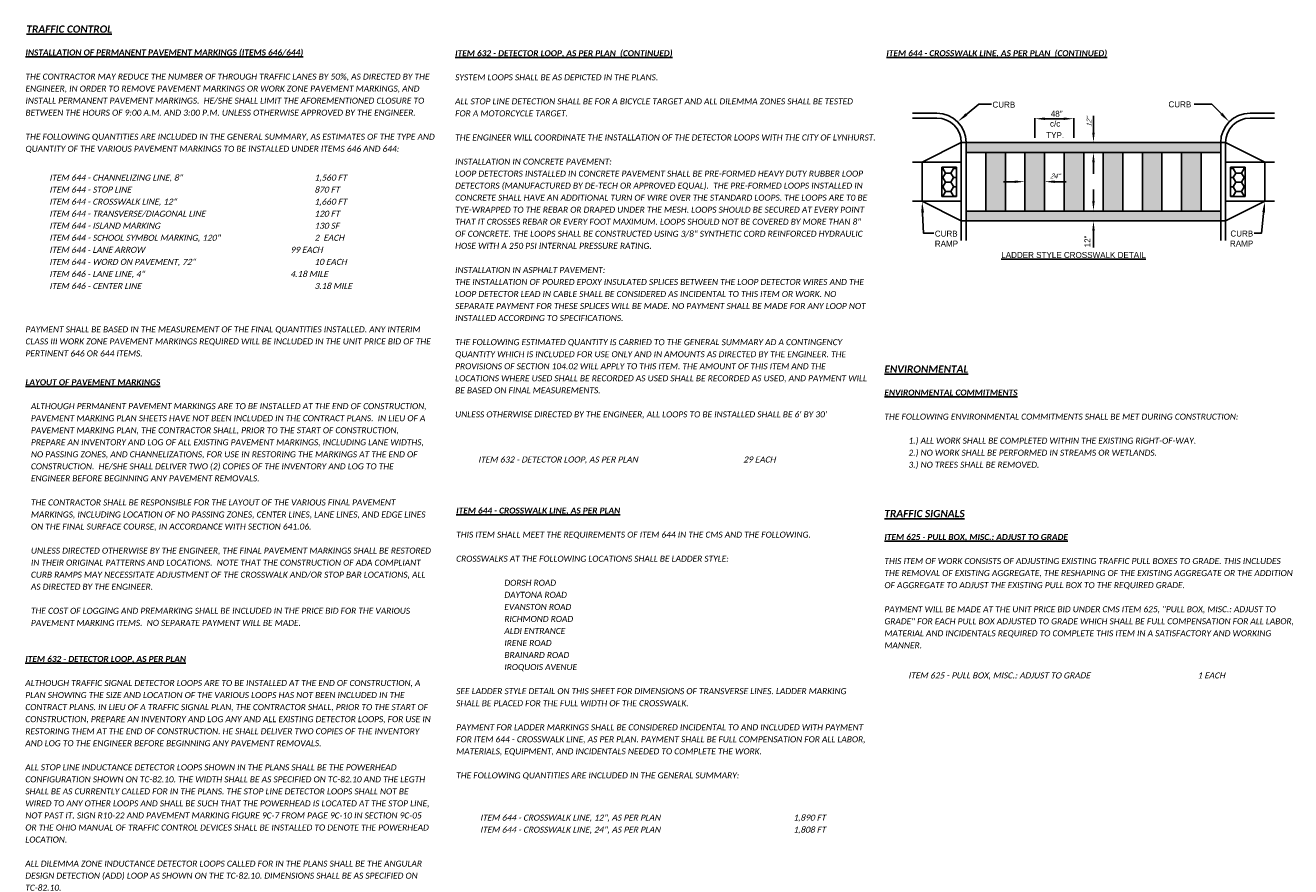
# Model space of a CAD drawing. Header units: feet. Extents: x -2 to 263, y -60 to 29.
# Tile 17 of 17: x 233 to 263, y -48 to -28. Entities that reach past the tile are written whole.
import ezdxf

# ---------------------------------------------------------------- set-up
doc = ezdxf.new("R2010")
doc.units = ezdxf.units.FT
doc.header["$MEASUREMENT"] = 0
for name, color, linetype in [('24207_WRC_GN001$0$BR_X_Gen_Text', 7, 'Continuous'), ('24207_WRC_GN001$0$SH_Text', 7, 'Continuous'), ('SH_Text', 7, 'Continuous'), ('TX_P_1', 7, 'Continuous')]:
    doc.layers.add(name, color=color, linetype=linetype)
doc.styles.add('24207_WRC_GN001$0$NORMAL', font='ccdpw.shx', dxfattribs={"oblique": 22.5, "height": 0.14})
doc.styles.add('24207_WRC_GN001$0$Slanted-Normal', font='font31.shx', dxfattribs={"height": 0.14})
doc.styles.add('P_Slanted_Normal', font='calibrii.ttf', dxfattribs={"height": 0.14})
doc.styles.add('P_Slanted_Subtitle', font='calibrii.ttf', dxfattribs={"height": 0.17})
pattern_1 = [(0, (-120.0606019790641, -50.42369041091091), (0.187500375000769, 0.1082533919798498), [0.1250002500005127, -0.2500005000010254]), (120, (-120.0606019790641, -50.42369041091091), (-0.187500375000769, 0.1082533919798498), [0.1250002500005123, -0.2500005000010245]), (59.99999999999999, (-120.0606019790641, -50.42369041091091), (4.163344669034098e-17, 0.2165067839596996), [-0.2500005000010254, 0.1250002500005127])]

# ---------------------------------------------------------------- blocks, each defined once
blk = doc.blocks.new('24207_WRC_GN001$0$ARODOT')
at = {"layer": '24207_WRC_GN001$0$BR_X_Gen_Text'}
for points in [[(-1, 0.125), (-0.969230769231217, 0.1211538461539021, 0.06225774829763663)], [(-0.9692307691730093, -0.1211538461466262), (-1, -0.125, 0.06225774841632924)]]:
    blk.add_hatch(color=256, dxfattribs=at).paths.add_polyline_path(points)
h = blk.add_hatch(color=256, dxfattribs=at)
edge = h.paths.add_edge_path()
edge.add_line((-5.820766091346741e-11, 0), (-0.969230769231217, 0.1211538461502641))
edge.add_ellipse((-1.000000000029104, 0), major_axis=(0.08838834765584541, 0.08838834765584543), ratio=0.9999999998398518, start_angle=239.2500327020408, end_angle=390.7499672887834, ccw=False)
edge.add_line((-0.9692307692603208, -0.1211538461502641), (-5.820766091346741e-11, 0))
blk.add_line((-1, 0), (-0.875, 0), dxfattribs=at)

msp = doc.modelspace()

# ---------------------------------------------------------------- hatches: boundary and pattern name
at = {"layer": '24207_WRC_GN001$0$SH_Text'}
h = msp.add_hatch(color=256, dxfattribs=at)
h.dxf.hatch_style = 1
h.paths.add_polyline_path([(261.1480377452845, -31.2040569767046), (255.23227129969, -31.2040569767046), (255.23227129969, -31.43158645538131), (261.1480377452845, -31.43158645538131)])
h.paths.add_polyline_path([(261.1480377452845, -32.7967633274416), (255.23227129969, -32.7967633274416), (255.23227129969, -33.02429280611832), (261.1480377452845, -33.02429280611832)])
h.paths.add_polyline_path([(256.1423892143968, -31.43158645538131), (255.6873302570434, -31.43158645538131), (255.6873302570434, -32.7967633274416), (256.1423892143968, -32.7967633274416)])
h.paths.add_polyline_path([(257.0525071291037, -31.43158645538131), (256.5974481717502, -31.43158645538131), (256.5974481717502, -32.7967633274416), (257.0525071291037, -32.7967633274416)])
h.paths.add_polyline_path([(257.9626250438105, -31.43158645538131), (257.5075660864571, -31.43158645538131), (257.5075660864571, -32.7967633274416), (257.9626250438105, -32.7967633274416)])
h.paths.add_polyline_path([(258.8727429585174, -31.43158645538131), (258.4176840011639, -31.43158645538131), (258.4176840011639, -32.7967633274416), (258.8727429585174, -32.7967633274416)])
h.paths.add_polyline_path([(259.7828608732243, -31.43158645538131), (259.3278019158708, -31.43158645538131), (259.3278019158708, -32.7967633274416), (259.7828608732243, -32.7967633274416)])
h.paths.add_polyline_path([(260.6929787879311, -31.43158645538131), (260.2379198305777, -31.43158645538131), (260.2379198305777, -32.7967633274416), (260.6929787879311, -32.7967633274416)])
h = msp.add_hatch(dxfattribs=at)
h.set_pattern_fill('HONEY', color=256, scale=1.000002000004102)
h.set_pattern_definition(pattern_1)
h.paths.add_polyline_path([(255.0047418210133, -31.77288067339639), (254.6634476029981, -31.77288067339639), (254.6634476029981, -32.45546910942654), (255.0047418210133, -32.45546910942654)])
h = msp.add_hatch(dxfattribs=at)
h.set_pattern_fill('HONEY', color=256, scale=1.000002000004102)
h.set_pattern_definition(pattern_1)
h.paths.add_polyline_path([(261.3755672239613, -32.45546910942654), (261.7168614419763, -32.45546910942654), (261.7168614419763, -31.77288067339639), (261.3755672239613, -31.77288067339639)])

# ---------------------------------------------------------------- linework, layer by layer
for p, q in [((254.5496828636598, -30.52146854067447), (253.9808591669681, -30.52146854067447)), ((261.8306261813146, -30.52146854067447), (262.3994498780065, -30.52146854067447)), ((253.9808591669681, -30.63523328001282), (254.5496828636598, -30.63523328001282)), ((262.3994498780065, -30.63523328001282), (261.8306261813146, -30.63523328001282)), ((254.2083886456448, -31.65911593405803), (255.1185065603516, -31.2040569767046)), ((255.1185065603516, -33.47935176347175), (255.1185065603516, -31.2040569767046)), ((255.23227129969, -31.2040569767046), (255.1185065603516, -31.2040569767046)), ((255.23227129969, -33.47935176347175), (255.23227129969, -31.2040569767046)), ((255.23227129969, -31.2040569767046), (261.1480377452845, -31.2040569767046)), ((255.23227129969, -31.43158645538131), (261.1480377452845, -31.43158645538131)), ((255.6873302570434, -32.7967633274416), (255.6873302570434, -31.43158645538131)), ((256.1423892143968, -31.43158645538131), (256.1423892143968, -32.7967633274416)), ((256.5974481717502, -31.43158645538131), (256.5974481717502, -32.7967633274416)), ((257.0525071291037, -31.43158645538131), (257.0525071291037, -32.7967633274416)), ((257.5075660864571, -31.43158645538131), (257.5075660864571, -32.7967633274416)), ((257.9626250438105, -31.43158645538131), (257.9626250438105, -32.7967633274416)), ((258.4176840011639, -31.43158645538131), (258.4176840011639, -32.7967633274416)), ((258.8727429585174, -31.43158645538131), (258.8727429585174, -32.7967633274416)), ((259.3278019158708, -31.43158645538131), (259.3278019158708, -32.7967633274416)), ((259.7828608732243, -31.43158645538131), (259.7828608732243, -32.7967633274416)), ((260.2379198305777, -31.43158645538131), (260.2379198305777, -32.7967633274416)), ((260.6929787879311, -31.43158645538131), (260.6929787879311, -32.7967633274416)), ((261.1480377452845, -31.2040569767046), (261.1480377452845, -33.47935176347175)), ((261.1480377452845, -31.2040569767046), (261.2618024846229, -31.2040569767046)), ((261.2618024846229, -33.47935176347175), (261.2618024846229, -31.2040569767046)), ((262.1719203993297, -31.65911593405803), (261.2618024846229, -31.2040569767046)), ((254.2083886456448, -31.65911593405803), (253.9808591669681, -31.65911593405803)), ((255.1185065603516, -31.65911593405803), (254.2083886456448, -31.65911593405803)), ((254.2083886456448, -31.65911593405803), (254.2083886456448, -32.56923384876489)), ((261.2618024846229, -31.65911593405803), (262.1719203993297, -31.65911593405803)), ((262.1719203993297, -31.65911593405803), (262.1719203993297, -32.56923384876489)), ((262.1719203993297, -31.65911593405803), (262.3994498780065, -31.65911593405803)), ((255.0047418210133, -31.77288067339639), (254.6634476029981, -31.77288067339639)), ((254.6634476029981, -31.77288067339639), (254.6634476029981, -32.45546910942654)), ((255.0047418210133, -32.45546910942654), (255.0047418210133, -31.77288067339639)), ((261.3755672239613, -31.77288067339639), (261.7168614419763, -31.77288067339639)), ((261.3755672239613, -32.45546910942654), (261.3755672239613, -31.77288067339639)), ((261.7168614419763, -31.77288067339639), (261.7168614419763, -32.45546910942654)), ((254.2083886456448, -32.56923384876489), (253.9808591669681, -32.56923384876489)), ((254.2083886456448, -32.56923384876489), (255.1185065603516, -32.56923384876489)), ((254.2083886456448, -32.56923384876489), (255.1185065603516, -33.02429280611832)), ((254.6634476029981, -32.45546910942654), (255.0047418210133, -32.45546910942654)), ((262.1719203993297, -32.56923384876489), (261.2618024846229, -32.56923384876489)), ((262.1719203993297, -32.56923384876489), (261.2618024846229, -33.02429280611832)), ((261.7168614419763, -32.45546910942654), (261.3755672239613, -32.45546910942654)), ((262.1719203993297, -32.56923384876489), (262.3994498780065, -32.56923384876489)), ((261.1480377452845, -32.7967633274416), (255.23227129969, -32.7967633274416)), ((255.23227129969, -33.02429280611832), (255.1185065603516, -33.02429280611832)), ((255.23227129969, -33.02429280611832), (261.1480377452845, -33.02429280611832)), ((261.1480377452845, -33.02429280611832), (261.2618024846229, -33.02429280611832))]:
    msp.add_line(p, q, dxfattribs=at)
at = {"layer": '24207_WRC_GN001$0$SH_Text', "linetype": 'ByBlock', "lineweight": -2}
for p, q in [((255.7892858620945, -30.31136187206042), (255.8211399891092, -30.31136187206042)), ((260.5594006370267, -30.31136185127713), (260.527546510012, -30.31136185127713)), ((254.4496749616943, -33.31094184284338), (254.481529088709, -33.31094184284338)), ((261.955993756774, -33.30870465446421), (261.9241396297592, -33.30870465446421))]:
    msp.add_line(p, q, dxfattribs=at)
at = {"layer": '24207_WRC_GN001$0$SH_Text', "color": 2}
for p, q in [((258.1901545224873, -30.95377455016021), (258.1901545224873, -30.58544983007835)), ((256.824977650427, -31.09711812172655), (256.824977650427, -30.63373747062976)), ((257.0752600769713, -30.64966453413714), (257.4848131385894, -30.64966453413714)), ((257.7350955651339, -31.09711812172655), (257.7350955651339, -30.63373747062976)), ((258.1901545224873, -30.95377455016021), (258.1901545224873, -30.70349212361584)), ((258.1901545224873, -31.6818688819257), (258.1901545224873, -31.93215130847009)), ((256.3471657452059, -32.11417489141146), (256.0968833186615, -32.11417489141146)), ((256.3694636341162, -32.11417489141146), (256.2556988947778, -32.11417489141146)), ((256.5974481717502, -32.11417489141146), (256.5974481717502, -32.0982478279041)), ((257.0525071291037, -32.11417489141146), (257.0525071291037, -32.0982478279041)), ((257.2804916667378, -32.11417489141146), (257.3942564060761, -32.11417489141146)), ((257.3027895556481, -32.11417489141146), (257.5530719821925, -32.11417489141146)), ((258.1901545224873, -32.54648090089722), (258.1901545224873, -32.29619847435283)), ((258.1901545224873, -33.27457523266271), (258.1901545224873, -33.52485765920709)), ((258.1901545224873, -33.64289995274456), (258.1901545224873, -33.27457523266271))]:
    msp.add_line(p, q, dxfattribs=at)
at = {"layer": '24207_WRC_GN001$0$SH_Text', "linetype": 'ByBlock', "lineweight": -2}
for points in [[(255.2509448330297, -30.53944750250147), (255.5249775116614, -30.31136187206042), (255.7892858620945, -30.31136187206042)], [(261.1479809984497, -30.51916354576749), (260.9424894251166, -30.31136185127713), (260.5594006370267, -30.31136185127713)], [(254.2193280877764, -32.85343523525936), (254.2369383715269, -33.31094184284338), (254.4496749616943, -33.31094184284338)], [(262.1431132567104, -32.85218304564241), (262.096634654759, -33.30870465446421), (261.955993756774, -33.30870465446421)]]:
    msp.add_lwpolyline(points, dxfattribs=at)
at = {"layer": '24207_WRC_GN001$0$SH_Text'}
for centre, radius, start, end in [((254.5496828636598, -31.2040569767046), 0.682588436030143, 0, 90), ((261.8306261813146, -31.2040569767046), 0.682588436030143, 90, 180), ((254.5496828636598, -31.2040569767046), 0.5688236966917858, 0, 90), ((261.8306261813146, -31.2040569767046), 0.5688236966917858, 90, 180)]:
    msp.add_arc(centre, radius, start, end, dxfattribs=at)

# ---------------------------------------------------------------- block references
at = {"layer": '24207_WRC_GN001$0$SH_Text', "lineweight": -2}
for p, xscale, yscale, zscale, rotation in [((255.0323457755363, -30.72139406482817), 0.2844118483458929, 0.2844118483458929, 0.2844118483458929, 219.7716290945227), ((261.3479633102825, -30.72139404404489), 0.2844118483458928, 0.2844118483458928, 0.2844118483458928, 314.679746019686), ((254.2083886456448, -32.56923384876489), 0.2844118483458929, 0.2844118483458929, 0.2844118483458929, 92.20433332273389), ((262.1719203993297, -32.56923384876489), 0.2844118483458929, 0.2844118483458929, 0.2844118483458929, 84.18672978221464)]:
    msp.add_blockref('24207_WRC_GN001$0$ARODOT', p, dxfattribs=dict(at, xscale=xscale, yscale=yscale, zscale=zscale, rotation=rotation))
at = {"layer": '24207_WRC_GN001$0$SH_Text', "color": 2, "xscale": 0.2502824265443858, "yscale": 0.2502824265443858, "zscale": 0.2502824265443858}
for p, rotation in [((256.824977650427, -30.64966453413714), 180), ((258.1901545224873, -31.2040569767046), 270), ((258.1901545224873, -31.43158645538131), 90), ((257.0525071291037, -32.11417489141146), 180), ((258.1901545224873, -32.7967633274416), 270), ((258.1901545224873, -33.02429280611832), 90)]:
    msp.add_blockref('24207_WRC_GN001$0$ARODOT', p, dxfattribs=dict(at, rotation=rotation))
for p in [(257.7350955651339, -30.64966453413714), (256.5974481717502, -32.11417489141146)]:
    msp.add_blockref('24207_WRC_GN001$0$ARODOT', p, dxfattribs=at)

# ---------------------------------------------------------------- texts
at = {"layer": '24207_WRC_GN001$0$SH_Text'}
for s, insert, char_height, attachment_point, style in [('CURB', (255.8416176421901, -30.25123761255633), 0.1400002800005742, 1, '24207_WRC_GN001$0$Slanted-Normal'), ('CURB', (260.4632793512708, -30.24478558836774), 0.1400002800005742, 3, '24207_WRC_GN001$0$Slanted-Normal'), ('\\A1;.', (257.1257184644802, -32.11016955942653), 0.03185412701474, 5, '24207_WRC_GN001$0$NORMAL'), ('CURB\\PRAMP', (254.5020067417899, -33.25270513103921), 0.1400002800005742, 1, '24207_WRC_GN001$0$Slanted-Normal'), ('CURB\\PRAMP', (261.9036619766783, -33.25046794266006), 0.1400002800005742, 3, '24207_WRC_GN001$0$Slanted-Normal')]:
    msp.add_mtext(s, dxfattribs=dict(at, insert=insert, char_height=char_height, attachment_point=attachment_point, style=style))
at = {"layer": '24207_WRC_GN001$0$SH_Text', "width": 2.603344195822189, "attachment_point": 1, "line_spacing_factor": 1.14}
for s, insert, char_height, style in [('48"', (257.1971656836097, -30.46418513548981), 0.1400002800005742, '24207_WRC_GN001$0$Slanted-Normal'), ('\\pxqc;c/c\\PTYP.', (255.9980989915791, -30.69482591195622), 0.1400002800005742, '24207_WRC_GN001$0$Slanted-Normal'), ('24"', (257.1771284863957, -31.92392450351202), 0.1137647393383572, '24207_WRC_GN001$0$NORMAL')]:
    msp.add_mtext(s, dxfattribs=dict(at, insert=insert, char_height=char_height, style=style))
at = {"layer": '24207_WRC_GN001$0$SH_Text', "width": 2.603344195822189, "attachment_point": 1, "rotation": 90, "line_spacing_factor": 1.14}
for insert, char_height, style in [((258.0301588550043, -30.84459419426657), 0.1137647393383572, '24207_WRC_GN001$0$NORMAL'), ((257.9808436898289, -33.64061113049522), 0.1400002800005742, '24207_WRC_GN001$0$Slanted-Normal')]:
    msp.add_mtext('12"', dxfattribs=dict(at, insert=insert, char_height=char_height, style=style))
at = {"layer": '24207_WRC_GN001$0$SH_Text', "color": 3, "insert": (256.0466652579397, -33.74854676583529), "char_height": 0.1400002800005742, "width": 26.37585867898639, "attachment_point": 1, "line_spacing_factor": 1.14, "style": '24207_WRC_GN001$0$Slanted-Normal'}
msp.add_mtext('{\\LLADDER STYLE CROSSWALK DETAIL}', dxfattribs=at)
at = {"layer": 'SH_Text', "char_height": 0.14, "attachment_point": 1, "line_spacing_factor": 1.2, "style": 'P_Slanted_Normal'}
for s, insert, width in [('THE CONTRACTOR MAY REDUCE THE NUMBER OF THROUGH TRAFFIC LANES BY 50%, AS DIRECTED BY THE ENGINEER, IN ORDER TO REMOVE PAVEMENT MARKINGS OR WORK ZONE PAVEMENT MARKINGS, AND INSTALL PERMANENT PAVEMENT MARKINGS.  HE/SHE SHALL LIMIT THE AFOREMENTIONED CLOSURE TO BETWEEN THE HOURS OF 9:00 A.M. AND 3:00 P.M. UNLESS OTHERWISE APPROVED BY THE ENGINEER.\\P\\PTHE FOLLOWING QUANTITIES ARE INCLUDED IN THE GENERAL SUMMARY, AS ESTIMATES OF THE TYPE AND QUANTITY OF THE VARIOUS PAVEMENT MARKINGS TO BE INSTALLED UNDER ITEMS 646 AND 644:\\P\\P\\P\\P\\P\\P\\P\\P\\P\\P\\P\\P\\P\\P\\PPAYMENT SHALL BE BASED IN THE MEASUREMENT OF THE FINAL QUANTITIES INSTALLED. ANY INTERIM CLASS III WORK ZONE PAVEMENT MARKINGS REQUIRED WILL BE INCLUDED IN THE UNIT PRICE BID OF THE PERTINENT 646 OR 644 ITEMS.', (233.3634268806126, -29.59900685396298), 9.501502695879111), ('\\A1;SYSTEM LOOPS SHALL BE AS DEPICTED IN THE PLANS.\\P\\PALL STOP LINE DETECTION SHALL BE FOR A BICYCLE TARGET AND ALL DILEMMA ZONES SHALL BE TESTED FOR A MOTORCYCLE TARGET.\\P\\PTHE ENGINEER WILL COORDINATE THE INSTALLATION OF THE DETECTOR LOOPS WITH THE CITY OF LYNHURST.\\P\\PINSTALLATION IN CONCRETE PAVEMENT:\\PLOOP DETECTORS INSTALLED IN CONCRETE PAVEMENT SHALL BE PRE-FORMED HEAVY DUTY RUBBER LOOP DETECTORS (MANUFACTURED BY DE-TECH OR APPROVED EQUAL).  THE PRE-FORMED LOOPS INSTALLED IN CONCRETE SHALL HAVE AN ADDITIONAL TURN OF WIRE OVER THE STANDARD LOOPS. THE LOOPS ARE T0 BE TYE-WRAPPED TO THE REBAR OR DRAPED UNDER THE MESH. LOOPS SHOULD BE SECURED AT EVERY POINT THAT IT CROSSES REBAR OR EVERY FOOT MAXIMUM. LOOPS SHOULD NOT BE COVERED BY MORE THAN 8" OF CONCRETE. THE LOOPS SHALL BE CONSTRUCTED USING 3/8" SYNTHETIC CORD REINFORCED HYDRAULIC HOSE WITH A 250 PSI INTERNAL PRESSURE RATING.\\P\\PINSTALLATION IN ASPHALT PAVEMENT:\\PTHE INSTALLATION OF POURED EPOXY INSULATED SPLICES BETWEEN THE LOOP DETECTOR WIRES AND THE LOOP DETECTOR LEAD IN CABLE SHALL BE CONSIDERED AS INCIDENTAL TO THIS ITEM OR WORK. NO SEPARATE PAYMENT FOR THESE SPLICES WILL BE MADE. NO PAYMENT SHALL BE MADE FOR ANY LOOP NOT INSTALLED ACCORDING TO SPECIFICATIONS.\\P\\PTHE FOLLOWING ESTIMATED QUANTITY IS CARRIED TO THE GENERAL SUMMARY AD A CONTINGENCY QUANTITY WHICH IS INCLUDED FOR USE ONLY AND IN AMOUNTS AS DIRECTED BY THE ENGINEER. THE PROVISIONS OF SECTION 104.02 WILL APPLY TO THIS ITEM. THE AMOUNT OF THIS ITEM AND THE LOCATIONS WHERE USED SHALL BE RECORDED AS USED SHALL BE RECORDED AS USED, AND PAYMENT WILL BE BASED ON FINAL MEASUREMENTS.\\P\\PUNLESS OTHERWISE DIRECTED BY THE ENGINEER, ALL LOOPS TO BE INSTALLED SHALL BE 6\' BY 30\' ', (243.3515287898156, -29.61582281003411), 9.557996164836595), ('ALTHOUGH PERMANENT PAVEMENT MARKINGS ARE TO BE INSTALLED AT THE END OF CONSTRUCTION, PAVEMENT MARKING PLAN SHEETS HAVE NOT BEEN INCLUDED IN THE CONTRACT PLANS.  IN LIEU OF A PAVEMENT MARKING PLAN, THE CONTRACTOR SHALL, PRIOR TO THE START OF CONSTRUCTION, PREPARE AN INVENTORY AND LOG OF ALL EXISTING PAVEMENT MARKINGS, INCLUDING LANE WIDTHS, NO PASSING ZONES, AND CHANNELIZATIONS, FOR USE IN RESTORING THE MARKINGS AT THE END OF CONSTRUCTION.  HE/SHE SHALL DELIVER TWO (2) COPIES OF THE INVENTORY AND LOG TO THE ENGINEER BEFORE BEGINNING ANY PAVEMENT REMOVALS.\\P\\PTHE CONTRACTOR SHALL BE RESPONSIBLE FOR THE LAYOUT OF THE VARIOUS FINAL PAVEMENT MARKINGS, INCLUDING LOCATION OF NO PASSING ZONES, CENTER LINES, LANE LINES, AND EDGE LINES ON THE FINAL SURFACE COURSE, IN ACCORDANCE WITH SECTION 641.06.\\P\\PUNLESS DIRECTED OTHERWISE BY THE ENGINEER, THE FINAL PAVEMENT MARKINGS SHALL BE RESTORED IN THEIR ORIGINAL PATTERNS AND LOCATIONS.  NOTE THAT THE CONSTRUCTION OF ADA COMPLIANT CURB RAMPS MAY NECESSITATE ADJUSTMENT OF THE CROSSWALK AND/OR STOP BAR LOCATIONS, ALL AS DIRECTED BY THE ENGINEER.\\P\\PTHE COST OF LOGGING AND PREMARKING SHALL BE INCLUDED IN THE PRICE BID FOR THE VARIOUS PAVEMENT MARKING ITEMS.  NO SEPARATE PAYMENT WILL BE MADE.', (233.4900947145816, -37.26600575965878), 9.353602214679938), ('THE FOLLOWING ENVIRONMENTAL COMMITMENTS SHALL BE MET DURING CONSTRUCTION:\\P\\P^I1.) ALL WORK SHALL BE COMPLETED WITHIN THE EXISTING RIGHT-OF-WAY.\\P^I2.) NO WORK SHALL BE PERFORMED IN STREAMS OR WETLANDS.\\P^I3.) NO TREES SHALL BE REMOVED.', (253.3300947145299, -37.50961952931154), 9.5), ('THIS ITEM SHALL MEET THE REQUIREMENTS OF ITEM 644 IN THE CMS AND THE FOLLOWING.\\P\\PCROSSWALKS AT THE FOLLOWING LOCATIONS SHALL BE LADDER STYLE: \\P\\P^I^IDORSH ROAD\\P^I^IDAYTONA ROAD\\P^I^IEVANSTON ROAD\\P^I^IRICHMOND ROAD\\P^I^IALDI ENTRANCE\\P^I^IIRENE ROAD\\P^I^IBRAINARD ROAD^I^I\\P^I^IIROQUOIS AVENUE\\P\\PSEE LADDER STYLE DETAIL ON THIS SHEET FOR DIMENSIONS OF TRANSVERSE LINES. LADDER MARKING SHALL BE PLACED FOR THE FULL WIDTH OF THE CROSSWALK.\\P\\PPAYMENT FOR LADDER MARKINGS SHALL BE CONSIDERED INCIDENTAL TO AND INCLUDED WITH PAYMENT FOR ITEM 644 - CROSSWALK LINE, AS PER PLAN. PAYMENT SHALL BE FULL COMPENSATION FOR ALL LABOR, MATERIALS, EQUIPMENT, AND INCIDENTALS NEEDED TO COMPLETE THE WORK.\\P\\PTHE FOLLOWING QUANTITIES ARE INCLUDED IN THE GENERAL SUMMARY:', (243.3757779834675, -40.2549066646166), 9.5), ('THIS ITEM OF WORK CONSISTS OF ADJUSTING EXISTING TRAFFIC PULL BOXES TO GRADE. THIS INCLUDES THE REMOVAL OF EXISTING AGGREGATE, THE RESHAPING OF THE EXISTING AGGREGATE OR THE ADDITION OF AGGREGATE TO ADJUST THE EXISTING PULL BOX TO THE REQUIRED GRADE.\\P\\PPAYMENT WILL BE MADE AT THE UNIT PRICE BID UNDER CMS ITEM 625, "PULL BOX, MISC.: ADJUST TO GRADE" FOR EACH PULL BOX ADJUSTED TO GRADE WHICH SHALL BE FULL COMPENSATION FOR ALL LABOR, MATERIAL AND INCIDENTALS REQUIRED TO COMPLETE THIS ITEM IN A SATISFACTORY AND WORKING MANNER.', (253.3300947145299, -40.86961952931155), 9.5), ('ALTHOUGH TRAFFIC SIGNAL DETECTOR LOOPS ARE TO BE INSTALLED AT THE END OF CONSTRUCTION, A PLAN SHOWING THE SIZE AND LOCATION OF THE VARIOUS LOOPS HAS NOT BEEN INCLUDED IN THE CONTRACT PLANS. IN LIEU OF A TRAFFIC SIGNAL PLAN, THE CONTRACTOR SHALL, PRIOR TO THE START OF CONSTRUCTION, PREPARE AN INVENTORY AND LOG ANY AND ALL EXISTING DETECTOR LOOPS, FOR USE IN RESTORING THEM AT THE END OF CONSTRUCTION. HE SHALL DELIVER TWO COPIES OF THE INVENTORY AND LOG TO THE ENGINEER BEFORE BEGINNING ANY PAVEMENT REMOVALS.\\P\\PALL STOP LINE INDUCTANCE DETECTOR LOOPS SHOWN IN THE PLANS SHALL BE THE POWERHEAD CONFIGURATION SHOWN ON TC-82.10. THE WIDTH SHALL BE AS SPECIFIED ON TC-82.10 AND THE LEGTH SHALL BE AS CURRENTLY CALLED FOR IN THE PLANS. THE STOP LINE DETECTOR LOOPS SHALL NOT BE WIRED TO ANY OTHER LOOPS AND SHALL BE SUCH THAT THE POWERHEAD IS LOCATED AT THE STOP LINE, NOT PAST IT. SIGN R10-22 AND PAVEMENT MARKING FIGURE 9C-7 FROM PAGE 9C-10 IN SECTION 9C-05 OR THE OHIO MANUAL OF TRAFFIC CONTROL DEVICES SHALL BE INSTALLED TO DENOTE THE POWERHEAD LOCATION.\\P\\PALL DILEMMA ZONE INDUCTANCE DETECTOR LOOPS CALLED FOR IN THE PLANS SHALL BE THE ANGULAR DESIGN DETECTION (ADD) LOOP AS SHOWN ON THE TC-82.10. DIMENSIONS SHALL BE AS SPECIFIED ON TC-82.10.', (233.3595046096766, -43.70723706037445), 9.475859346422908)]:
    msp.add_mtext(s, dxfattribs=dict(at, insert=insert, width=width))
at = {"layer": 'TX_P_1', "color": 3, "char_height": 0.17, "width": 9.5, "attachment_point": 1, "style": 'P_Slanted_Subtitle'}
for s, insert in [('{\\fCalibri|b1|i1|c0|p34;\\LTRAFFIC CONTROL}', (233.3853330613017, -28.47900685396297)), ('{\\fCalibri|b1|i1|c0|p34;\\LENVIRONMENTAL}', (253.3300947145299, -36.38961952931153)), ('{\\fCalibri|b1|i1|c0|p34;\\LTRAFFIC SIGNALS}', (253.3300947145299, -39.74961952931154))]:
    msp.add_mtext(s, dxfattribs=dict(at, insert=insert))
at = {"layer": 'TX_P_1', "color": 3, "char_height": 0.14, "width": 9.5, "attachment_point": 1, "line_spacing_factor": 1.2, "style": 'P_Slanted_Normal'}
for s, insert in [('{\\fCalibri|b1|i1|c0|p34;\\LINSTALLATION OF PERMANENT PAVEMENT MARKINGS (ITEMS 646/644) }', (233.3634268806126, -29.03900685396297)), ('{\\fCalibri|b1|i1|c0|p34;\\LITEM 632 - DETECTOR LOOP, AS PER PLAN  (CONTINUED)}', (243.3515287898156, -29.05582281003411)), ('{\\fCalibri|b1|i1|c0|p34;\\LITEM 644 - CROSSWALK LINE, AS PER PLAN  (CONTINUED)}', (253.3757779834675, -29.0549066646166)), ('{\\fCalibri|b1|i1|c0|p34;\\LLAYOUT OF PAVEMENT MARKINGS}', (233.3634268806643, -36.70917000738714)), ('{\\fCalibri|b1|i1|c0|p34;\\LENVIRONMENTAL COMMITMENTS}', (253.3300947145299, -36.94961952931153)), ('{\\fCalibri|b1|i1|c0|p34;\\LITEM 644 - CROSSWALK LINE, AS PER PLAN }', (243.3757779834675, -39.6949066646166)), ('{\\fCalibri|b1|i1|c0|p34;\\LITEM 625 - PULL BOX, MISC.: ADJUST TO GRADE}', (253.3300947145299, -40.30961952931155)), ('{\\fCalibri|b1|i1|c0|p34;\\LITEM 632 - DETECTOR LOOP, AS PER PLAN }', (233.3595046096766, -43.14723706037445))]:
    msp.add_mtext(s, dxfattribs=dict(at, insert=insert))
at = {"layer": 'TX_P_1', "char_height": 0.14, "width": 9.5, "attachment_point": 1, "line_spacing_factor": 1.2, "style": 'P_Slanted_Normal'}
for s, insert in [('{\\Q7;\\C142;^IITEM 644 - CHANNELIZING LINE, 8"^I^I^I^I^I^I\\C1;1,560\\C142; FT\\P^IITEM 644 - STOP LINE^I^I^I^I^I^I^I^I\\C1;870\\C142; FT\\P^IITEM 644 - CROSSWALK LINE, 12"^I^I^I^I^I^I\\C1;1,660\\C142; FT\\P^IITEM 644 - TRANSVERSE/DIAGONAL LINE^I^I^I^I^I\\C1;120 \\C142;FT\\P^IITEM 644 - ISLAND MARKING^I^I^I^I^I^I^I\\C1;130\\C142; SF\\P^IITEM 644 - SCHOOL SYMBOL MARKING, 120"^I^I^I^I\\C1;2\\C142;  EACH\\P^IITEM 644 - LANE ARROW^I^I^I^I^I^I^I\\C1;99\\C142; EACH\\P^IITEM 644 - WORD ON PAVEMENT, 72"^I^I^I^I^I\\C1;10\\C142; EACH\\P^IITEM 646 - LANE LINE, 4"^I^I^I^I^I^I^I\\C1;4.18 \\C142;MILE\\P^IITEM 646 - CENTER LINE^I     ^I^I^I^I^I^I^I\\C1;3.18\\C142; MILE}', (233.3634268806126, -31.94917000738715)), ('{\\Q7;\\C142; ^IITEM 632 - DETECTOR LOOP, AS PER PLAN^I^I^I^I^I\\C1;29\\C142; EACH}', (243.3320179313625, -38.50724634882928)), ('{\\Q7;\\C142; ^IITEM 625 - PULL BOX, MISC.: ADJUST TO GRADE^I^I^I^I^I\\C1;1 \\C142;EACH}', (253.3300947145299, -43.53055507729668)), ('{\\Q7;\\C142; ^IITEM 644 - CROSSWALK LINE, 12", AS PER PLAN^I^I^I^I^I^I\\C1;1,890\\C142; FT\\P^IITEM 644 - CROSSWALK LINE, 24", AS PER PLAN^I^I^I^I^I^I\\C1;1,808 \\C142;FT}', (243.3757779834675, -46.83777515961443))]:
    msp.add_mtext(s, dxfattribs=dict(at, insert=insert))

doc.saveas('drawing.dxf')
